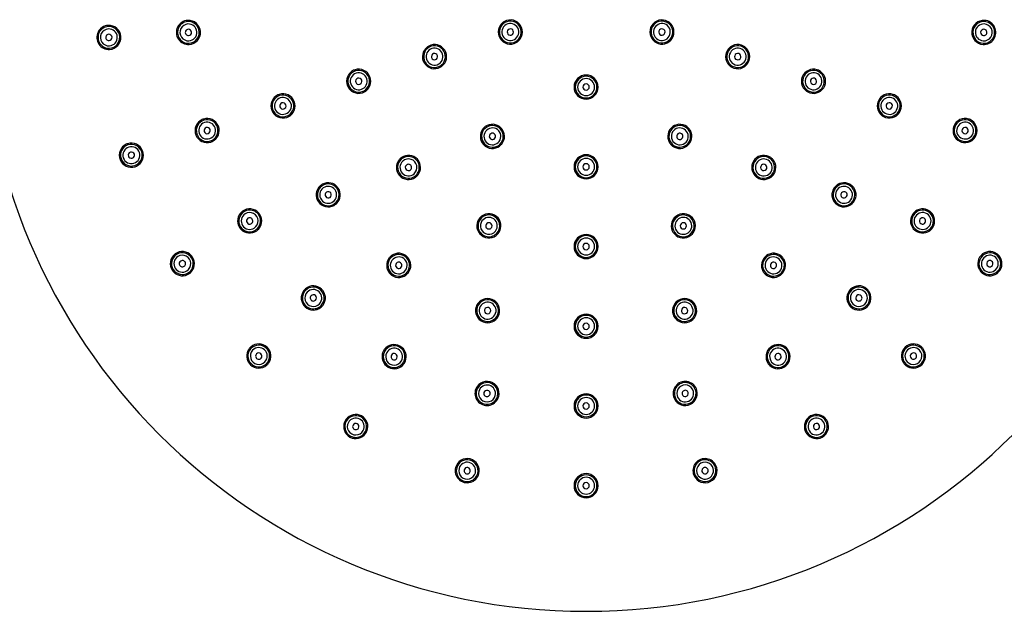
# Model space of a CAD drawing. Header units: millimetres. Extents: x 0 to 210, y 0 to 297.
# Tile 9 of 11: x 106 to 165, y 174 to 210. Entities that reach past the tile are written whole.
import ezdxf

# ---------------------------------------------------------------- set-up
doc = ezdxf.new("R2010")
doc.units = ezdxf.units.MM
doc.header["$LTSCALE"] = 19.36
doc.layers.get('0').update_dxf_attribs({"linetype": 'CONTINUOUS'})
doc.layers.add('00_COMPONENTI', color=7, linetype='CONTINUOUS')
doc.layers.add('50_QUOTE', color=7, linetype='CONTINUOUS')
doc.styles.get("Standard").update_dxf_attribs({"font": 'txt', "width": 1.15})
doc.styles.add('TEXTSTYLE_2', font='gdt', dxfattribs={"width": 1.15})
doc.dimstyles.new('DIMSTYLE_2', dxfattribs={"dimtxt": 2, "dimasz": 2, "dimexe": 1, "dimexo": 0.5, "dimtad": 1, "dimlfac": 3.448276, "dimdsep": 46, "dimtxsty": 'Standard', "dimblk": '_FILLED', "dimblk1": '_FILLED', "dimblk2": '_FILLED', "dimcen": 0.09, "dimazin": 2, "dimtfac": 1, "dimtofl": 0, "dimtmove": 0, "dimatfit": 1, "dimldrblk": '_FILLED', "dimfxl": 0, "dimtolj": 1, "dimarcsym": 0})

# ---------------------------------------------------------------- blocks, each defined once
blk = doc.blocks.new('_FILLED')
at = {"color": 0, "linetype": 'ByBlock'}
blk.add_solid([(0, 0), (-1, 0.175), (-1, -0.175)], dxfattribs=at)
blk = doc.blocks.new('*D3')
at = {"layer": '50_QUOTE', "color": 2, "linetype": 'Continuous'}
blk.add_line((167.516, 186.774), (176.806, 178.862), dxfattribs=at)
at = {"layer": '50_QUOTE', "color": 2, "linetype": 'Continuous', "xscale": 2, "yscale": 2, "zscale": 2, "rotation": 139.5772993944}
blk.add_blockref('_FILLED', (167.516, 186.774), dxfattribs=at)
at = {"layer": '50_QUOTE', "color": 2, "linetype": 'Continuous', "style": 'TEXTSTYLE_2'}
blk.add_text('n', height=2, rotation=-40.4227, dxfattribs=at).set_placement((171.551, 183.995))
at = {"layer": '50_QUOTE', "color": 2, "linetype": 'Continuous', "width": 0.776952}
blk.add_text('250', height=2, rotation=-40.4227, dxfattribs=at).set_placement((173.581, 182.266))

msp = doc.modelspace()

# ---------------------------------------------------------------- linework, layer by layer
at = {"layer": '00_COMPONENTI', "color": 7, "linetype": 'Continuous'}
for centre, radius, start, end in [((139.92, 210.2797), 36.25, 180, 360), ((116.0422, 208.7774), 0.725, 93.6, 273.6), ((116.0422, 208.7774), 0.6525, 93.6, 273.6), ((116.0422, 208.7774), 0.6525, 93.6, 273.6), ((116.0422, 208.7774), 0.725, 273.6, 93.6), ((116.0422, 208.7774), 0.6525, 273.6, 93.6), ((116.0422, 208.7774), 0.6525, 273.6, 93.6), ((135.3692, 208.801), 0.725, 114.813829, 288), ((135.3692, 208.801), 0.6525, 108, 288), ((135.3692, 208.801), 0.6525, 108, 288), ((135.3692, 208.801), 0.725, 108, 114.813829), ((135.3692, 208.801), 0.725, 294.813829, 108), ((135.3692, 208.801), 0.6525, 288, 108), ((135.3692, 208.801), 0.6525, 288, 108), ((144.4708, 208.801), 0.725, 72, 245.186171), ((144.4708, 208.801), 0.6525, 72, 252), ((144.4708, 208.801), 0.6525, 72, 252), ((144.4708, 208.801), 0.725, 252, 65.186171), ((144.4708, 208.801), 0.6525, 252, 72), ((144.4708, 208.801), 0.6525, 252, 72), ((144.4708, 208.801), 0.725, 65.186171, 72), ((163.7978, 208.7774), 0.725, 86.4, 266.4), ((163.7978, 208.7774), 0.6525, 86.4, 266.4), ((163.7978, 208.7774), 0.6525, 86.4, 266.4), ((163.7978, 208.7774), 0.725, 266.4, 86.4), ((163.7978, 208.7774), 0.6525, 266.4, 86.4), ((163.7978, 208.7774), 0.6525, 266.4, 86.4), ((111.2667, 208.477), 0.725, 93.6, 273.6), ((111.2667, 208.477), 0.6525, 93.6, 273.6), ((111.2667, 208.477), 0.6525, 93.6, 273.6), ((111.2667, 208.477), 0.725, 273.6, 93.6), ((111.2667, 208.477), 0.6525, 273.6, 93.6), ((111.2667, 208.477), 0.6525, 273.6, 93.6), ((116.0422, 208.7774), 0.1885, 93.6, 273.6), ((116.0422, 208.7774), 0.1885, 273.6, 93.6), ((135.3692, 208.801), 0.1885, 108, 288), ((135.3692, 208.801), 0.1885, 288, 108), ((144.4708, 208.801), 0.1885, 72, 252), ((144.4708, 208.801), 0.1885, 252, 72), ((163.7978, 208.7774), 0.1885, 86.4, 266.4), ((163.7978, 208.7774), 0.1885, 266.4, 86.4), ((111.2667, 208.477), 0.1885, 93.6, 273.6), ((111.2667, 208.477), 0.1885, 273.6, 93.6), ((135.3692, 208.801), 0.725, 288, 294.813829), ((144.4708, 208.801), 0.725, 245.186171, 252), ((130.8184, 207.3224), 0.725, 114.813829, 288), ((130.8184, 207.3224), 0.6525, 108, 288), ((130.8184, 207.3224), 0.6525, 108, 288), ((130.8184, 207.3224), 0.725, 108, 114.813829), ((130.8184, 207.3224), 0.725, 294.813829, 108), ((130.8184, 207.3224), 0.6525, 288, 108), ((130.8184, 207.3224), 0.6525, 288, 108), ((130.8184, 207.3224), 0.1885, 288, 108), ((149.0216, 207.3224), 0.725, 72, 245.186171), ((149.0216, 207.3224), 0.6525, 72, 252), ((149.0216, 207.3224), 0.6525, 72, 252), ((149.0216, 207.3224), 0.725, 252, 65.186171), ((149.0216, 207.3224), 0.6525, 252, 72), ((149.0216, 207.3224), 0.6525, 252, 72), ((149.0216, 207.3224), 0.1885, 72, 252), ((149.0216, 207.3224), 0.725, 65.186171, 72), ((130.8184, 207.3224), 0.1885, 108, 288), ((149.0216, 207.3224), 0.1885, 252, 72), ((126.2676, 205.8437), 0.725, 114.813829, 288), ((126.2676, 205.8437), 0.6525, 108, 288), ((126.2676, 205.8437), 0.6525, 108, 288), ((126.2676, 205.8437), 0.725, 108, 114.813829), ((126.2676, 205.8437), 0.725, 294.813829, 108), ((126.2676, 205.8437), 0.6525, 288, 108), ((126.2676, 205.8437), 0.6525, 288, 108), ((130.8184, 207.3224), 0.725, 288, 294.813829), ((149.0216, 207.3224), 0.725, 245.186171, 252), ((153.5724, 205.8437), 0.725, 72, 245.186171), ((153.5724, 205.8437), 0.6525, 72, 252), ((153.5724, 205.8437), 0.6525, 72, 252), ((153.5724, 205.8437), 0.725, 252, 65.186171), ((153.5724, 205.8437), 0.6525, 252, 72), ((153.5724, 205.8437), 0.6525, 252, 72), ((153.5724, 205.8437), 0.725, 65.186171, 72), ((126.2676, 205.8437), 0.1885, 108, 288), ((126.2676, 205.8437), 0.1885, 288, 108), ((139.92, 205.4947), 0.725, 0, 180), ((139.92, 205.4947), 0.6525, 0, 180), ((139.92, 205.4947), 0.6525, 0, 180), ((153.5724, 205.8437), 0.1885, 72, 252), ((153.5724, 205.8437), 0.1885, 252, 72), ((126.2676, 205.8437), 0.725, 288, 294.813829), ((139.92, 205.4947), 0.725, 180, 360), ((139.92, 205.4947), 0.6525, 180, 360), ((139.92, 205.4947), 0.6525, 180, 360), ((139.92, 205.4947), 0.1885, 0, 180), ((139.92, 205.4947), 0.1885, 180, 360), ((153.5724, 205.8437), 0.725, 245.186171, 252), ((121.7168, 204.3651), 0.725, 114.813829, 288), ((121.7168, 204.3651), 0.6525, 108, 288), ((121.7168, 204.3651), 0.6525, 108, 288), ((121.7168, 204.3651), 0.725, 108, 114.813829), ((121.7168, 204.3651), 0.725, 294.813829, 108), ((121.7168, 204.3651), 0.6525, 288, 108), ((121.7168, 204.3651), 0.6525, 288, 108), ((121.7168, 204.3651), 0.1885, 288, 108), ((158.1232, 204.3651), 0.725, 72, 245.186171), ((158.1232, 204.3651), 0.6525, 72, 252), ((158.1232, 204.3651), 0.6525, 72, 252), ((158.1232, 204.3651), 0.725, 252, 65.186171), ((158.1232, 204.3651), 0.6525, 252, 72), ((158.1232, 204.3651), 0.6525, 252, 72), ((158.1232, 204.3651), 0.1885, 72, 252), ((158.1232, 204.3651), 0.725, 65.186171, 72), ((121.7168, 204.3651), 0.1885, 108, 288), ((158.1232, 204.3651), 0.1885, 252, 72), ((117.166, 202.8864), 0.725, 114.813829, 288), ((117.166, 202.8864), 0.6525, 108, 288), ((117.166, 202.8864), 0.6525, 108, 288), ((117.166, 202.8864), 0.725, 108, 114.813829), ((117.166, 202.8864), 0.725, 294.813829, 108), ((117.166, 202.8864), 0.6525, 288, 108), ((117.166, 202.8864), 0.6525, 288, 108), ((121.7168, 204.3651), 0.725, 288, 294.813829), ((158.1232, 204.3651), 0.725, 245.186171, 252), ((162.674, 202.8864), 0.725, 72, 245.186171), ((162.674, 202.8864), 0.6525, 72, 252), ((162.674, 202.8864), 0.6525, 72, 252), ((162.674, 202.8864), 0.725, 252, 65.186171), ((162.674, 202.8864), 0.6525, 252, 72), ((162.674, 202.8864), 0.6525, 252, 72), ((162.674, 202.8864), 0.725, 65.186171, 72), ((117.166, 202.8864), 0.1885, 108, 288), ((117.166, 202.8864), 0.1885, 288, 108), ((134.2949, 202.5374), 0.725, 150.813829, 317.186171), ((134.2949, 202.5374), 0.6525, 144, 324), ((134.2949, 202.5374), 0.6525, 144, 324), ((134.2949, 202.5374), 0.725, 144, 150.813829), ((134.2949, 202.5374), 0.725, 137.186171, 144), ((134.2949, 202.5374), 0.725, 330.813829, 137.186171), ((134.2949, 202.5374), 0.6525, 324, 144), ((134.2949, 202.5374), 0.6525, 324, 144), ((145.5451, 202.5374), 0.725, 42.813829, 209.186171), ((145.5451, 202.5374), 0.6525, 36, 216), ((145.5451, 202.5374), 0.6525, 36, 216), ((145.5451, 202.5374), 0.725, 222.813829, 29.186171), ((145.5451, 202.5374), 0.6525, 216, 36), ((145.5451, 202.5374), 0.6525, 216, 36), ((145.5451, 202.5374), 0.725, 36, 42.813829), ((145.5451, 202.5374), 0.725, 29.186171, 36), ((162.674, 202.8864), 0.1885, 72, 252), ((162.674, 202.8864), 0.1885, 252, 72), ((117.166, 202.8864), 0.725, 288, 294.813829), ((134.2949, 202.5374), 0.1885, 144, 324), ((134.2949, 202.5374), 0.1885, 324, 144), ((134.2949, 202.5374), 0.725, 324, 330.813829), ((145.5451, 202.5374), 0.725, 209.186171, 216), ((145.5451, 202.5374), 0.1885, 36, 216), ((145.5451, 202.5374), 0.1885, 216, 36), ((162.674, 202.8864), 0.725, 245.186171, 252), ((112.6152, 201.4078), 0.725, 114.813829, 288), ((112.6152, 201.4078), 0.6525, 108, 288), ((112.6152, 201.4078), 0.6525, 108, 288), ((112.6152, 201.4078), 0.725, 108, 114.813829), ((112.6152, 201.4078), 0.725, 294.813829, 108), ((112.6152, 201.4078), 0.6525, 288, 108), ((112.6152, 201.4078), 0.6525, 288, 108), ((112.6152, 201.4078), 0.1885, 288, 108), ((134.2949, 202.5374), 0.725, 317.186171, 324), ((145.5451, 202.5374), 0.725, 216, 222.813829), ((112.6152, 201.4078), 0.1885, 108, 288), ((129.2522, 200.6743), 0.725, 138.813829, 305.186171), ((129.2522, 200.6743), 0.6525, 132, 312), ((129.2522, 200.6743), 0.6525, 132, 312), ((129.2522, 200.6743), 0.725, 132, 138.813829), ((129.2522, 200.6743), 0.725, 125.186171, 132), ((129.2522, 200.6743), 0.6525, 312, 132), ((129.2522, 200.6743), 0.6525, 312, 132), ((129.2522, 200.6743), 0.725, 318.813829, 125.186171), ((139.92, 200.7097), 0.725, 0, 180), ((139.92, 200.7097), 0.6525, 0, 180), ((139.92, 200.7097), 0.6525, 0, 180), ((150.5879, 200.6743), 0.725, 54.813829, 221.186171), ((150.5879, 200.6743), 0.6525, 48, 228), ((150.5879, 200.6743), 0.6525, 48, 228), ((150.5879, 200.6743), 0.6525, 228, 48), ((150.5879, 200.6743), 0.6525, 228, 48), ((150.5879, 200.6743), 0.725, 234.813829, 41.186171), ((150.5879, 200.6743), 0.725, 48, 54.813829), ((150.5879, 200.6743), 0.725, 41.186171, 48), ((112.6152, 201.4078), 0.725, 288, 294.813829), ((129.2522, 200.6743), 0.1885, 132, 312), ((129.2522, 200.6743), 0.1885, 312, 132), ((139.92, 200.7097), 0.725, 180, 360), ((139.92, 200.7097), 0.6525, 180, 360), ((139.92, 200.7097), 0.6525, 180, 360), ((139.92, 200.7097), 0.1885, 0, 180), ((139.92, 200.7097), 0.1885, 180, 360), ((150.5879, 200.6743), 0.1885, 48, 228), ((150.5879, 200.6743), 0.1885, 228, 48), ((129.2522, 200.6743), 0.725, 305.186171, 312), ((129.2522, 200.6743), 0.725, 312, 318.813829), ((150.5879, 200.6743), 0.725, 221.186171, 228), ((150.5879, 200.6743), 0.725, 228, 234.813829), ((124.4354, 199.0295), 0.725, 132.813829, 299.186171), ((124.4354, 199.0295), 0.6525, 126, 306), ((124.4354, 199.0295), 0.6525, 126, 306), ((124.4354, 199.0295), 0.725, 126, 132.813829), ((124.4354, 199.0295), 0.725, 119.186171, 126), ((124.4354, 199.0295), 0.6525, 306, 126), ((124.4354, 199.0295), 0.6525, 306, 126), ((124.4354, 199.0295), 0.725, 312.813829, 119.186171), ((155.4046, 199.0295), 0.725, 60.813829, 227.186171), ((155.4046, 199.0295), 0.6525, 54, 234), ((155.4046, 199.0295), 0.6525, 54, 234), ((155.4046, 199.0295), 0.6525, 234, 54), ((155.4046, 199.0295), 0.6525, 234, 54), ((155.4046, 199.0295), 0.725, 240.813829, 47.186171), ((155.4046, 199.0295), 0.725, 54, 60.813829), ((155.4046, 199.0295), 0.725, 47.186171, 54), ((124.4354, 199.0295), 0.1885, 126, 306), ((124.4354, 199.0295), 0.1885, 306, 126), ((155.4046, 199.0295), 0.1885, 54, 234), ((155.4046, 199.0295), 0.1885, 234, 54), ((119.7195, 197.46), 0.725, 122.4, 129.213829), ((119.7195, 197.46), 0.725, 115.586171, 122.4), ((119.7195, 197.46), 0.6525, 302.4, 122.4), ((119.7195, 197.46), 0.6525, 302.4, 122.4), ((119.7195, 197.46), 0.725, 309.213829, 115.586171), ((124.4354, 199.0295), 0.725, 299.186171, 306), ((124.4354, 199.0295), 0.725, 306, 312.813829), ((155.4046, 199.0295), 0.725, 227.186171, 234), ((155.4046, 199.0295), 0.725, 234, 240.813829), ((160.1206, 197.46), 0.725, 64.413829, 230.786171), ((160.1206, 197.46), 0.6525, 57.6, 237.6), ((160.1206, 197.46), 0.6525, 57.6, 237.6), ((160.1206, 197.46), 0.725, 57.6, 64.413829), ((160.1206, 197.46), 0.725, 50.786171, 57.6), ((119.7195, 197.46), 0.725, 129.213829, 295.586171), ((119.7195, 197.46), 0.6525, 122.4, 302.4), ((119.7195, 197.46), 0.6525, 122.4, 302.4), ((119.7195, 197.46), 0.1885, 122.4, 302.4), ((119.7195, 197.46), 0.1885, 302.4, 122.4), ((134.0813, 197.1657), 0.725, 156, 329.186171), ((134.0813, 197.1657), 0.725, 149.186171, 156), ((134.0813, 197.1657), 0.725, 336, 149.186171), ((134.0813, 197.1657), 0.6525, 336, 156), ((134.0813, 197.1657), 0.6525, 336, 156), ((145.7587, 197.1657), 0.725, 30.813829, 204), ((145.7587, 197.1657), 0.6525, 24, 204), ((145.7587, 197.1657), 0.6525, 24, 204), ((145.7587, 197.1657), 0.725, 210.813829, 24), ((145.7587, 197.1657), 0.725, 24, 30.813829), ((160.1206, 197.46), 0.6525, 237.6, 57.6), ((160.1206, 197.46), 0.6525, 237.6, 57.6), ((160.1206, 197.46), 0.725, 244.413829, 50.786171), ((160.1206, 197.46), 0.1885, 57.6, 237.6), ((160.1206, 197.46), 0.1885, 237.6, 57.6), ((119.7195, 197.46), 0.725, 302.4, 309.213829), ((134.0813, 197.1657), 0.6525, 156, 336), ((134.0813, 197.1657), 0.6525, 156, 336), ((134.0813, 197.1657), 0.1885, 156, 336), ((134.0813, 197.1657), 0.1885, 336, 156), ((134.0813, 197.1657), 0.725, 329.186171, 336), ((145.7587, 197.1657), 0.725, 204, 210.813829), ((145.7587, 197.1657), 0.6525, 204, 24), ((145.7587, 197.1657), 0.6525, 204, 24), ((145.7587, 197.1657), 0.1885, 24, 204), ((145.7587, 197.1657), 0.1885, 204, 24), ((160.1206, 197.46), 0.725, 230.786171, 237.6), ((119.7195, 197.46), 0.725, 295.586171, 302.4), ((139.92, 195.9247), 0.725, 0, 180), ((139.92, 195.9247), 0.6525, 0, 180), ((139.92, 195.9247), 0.6525, 0, 180), ((160.1206, 197.46), 0.725, 237.6, 244.413829), ((139.92, 195.9247), 0.725, 180, 360), ((139.92, 195.9247), 0.6525, 180, 360), ((139.92, 195.9247), 0.6525, 180, 360), ((139.92, 195.9247), 0.1885, 0, 180), ((139.92, 195.9247), 0.1885, 180, 360), ((115.6794, 194.8961), 0.725, 129.213829, 295.586171), ((115.6794, 194.8961), 0.6525, 122.4, 302.4), ((115.6794, 194.8961), 0.6525, 122.4, 302.4), ((115.6794, 194.8961), 0.725, 122.4, 129.213829), ((115.6794, 194.8961), 0.725, 115.586171, 122.4), ((115.6794, 194.8961), 0.6525, 302.4, 122.4), ((115.6794, 194.8961), 0.6525, 302.4, 122.4), ((115.6794, 194.8961), 0.725, 309.213829, 115.586171), ((128.6698, 194.7951), 0.725, 150.813829, 317.186171), ((128.6698, 194.7951), 0.6525, 144, 324), ((128.6698, 194.7951), 0.6525, 144, 324), ((128.6698, 194.7951), 0.725, 144, 150.813829), ((128.6698, 194.7951), 0.725, 137.186171, 144), ((128.6698, 194.7951), 0.725, 330.813829, 137.186171), ((128.6698, 194.7951), 0.6525, 324, 144), ((128.6698, 194.7951), 0.6525, 324, 144), ((151.1702, 194.7951), 0.725, 42.813829, 209.186171), ((151.1702, 194.7951), 0.6525, 36, 216), ((151.1702, 194.7951), 0.6525, 36, 216), ((151.1702, 194.7951), 0.725, 222.813829, 29.186171), ((151.1702, 194.7951), 0.6525, 216, 36), ((151.1702, 194.7951), 0.6525, 216, 36), ((151.1702, 194.7951), 0.725, 36, 42.813829), ((151.1702, 194.7951), 0.725, 29.186171, 36), ((164.1607, 194.8961), 0.725, 64.413829, 230.786171), ((164.1607, 194.8961), 0.6525, 57.6, 237.6), ((164.1607, 194.8961), 0.6525, 57.6, 237.6), ((164.1607, 194.8961), 0.6525, 237.6, 57.6), ((164.1607, 194.8961), 0.6525, 237.6, 57.6), ((164.1607, 194.8961), 0.725, 244.413829, 50.786171), ((164.1607, 194.8961), 0.725, 57.6, 64.413829), ((164.1607, 194.8961), 0.725, 50.786171, 57.6), ((115.6794, 194.8961), 0.1885, 122.4, 302.4), ((115.6794, 194.8961), 0.1885, 302.4, 122.4), ((128.6698, 194.7951), 0.1885, 144, 324), ((128.6698, 194.7951), 0.1885, 324, 144), ((151.1702, 194.7951), 0.1885, 36, 216), ((151.1702, 194.7951), 0.1885, 216, 36), ((164.1607, 194.8961), 0.1885, 57.6, 237.6), ((164.1607, 194.8961), 0.1885, 237.6, 57.6), ((115.6794, 194.8961), 0.725, 295.586171, 302.4), ((115.6794, 194.8961), 0.725, 302.4, 309.213829), ((128.6698, 194.7951), 0.725, 317.186171, 324), ((128.6698, 194.7951), 0.725, 324, 330.813829), ((151.1702, 194.7951), 0.725, 209.186171, 216), ((151.1702, 194.7951), 0.725, 216, 222.813829), ((164.1607, 194.8961), 0.725, 230.786171, 237.6), ((164.1607, 194.8961), 0.725, 237.6, 244.413829), ((123.5422, 192.8391), 0.725, 136.8, 143.613829), ((123.5422, 192.8391), 0.725, 129.986171, 136.8), ((123.5422, 192.8391), 0.6525, 316.8, 136.8), ((123.5422, 192.8391), 0.6525, 316.8, 136.8), ((123.5422, 192.8391), 0.725, 323.613829, 129.986171), ((156.2978, 192.8391), 0.725, 50.013829, 216.386171), ((156.2978, 192.8391), 0.6525, 43.2, 223.2), ((156.2978, 192.8391), 0.6525, 43.2, 223.2), ((156.2978, 192.8391), 0.725, 43.2, 50.013829), ((156.2978, 192.8391), 0.725, 36.386171, 43.2), ((123.5422, 192.8391), 0.725, 143.613829, 309.986171), ((123.5422, 192.8391), 0.6525, 136.8, 316.8), ((123.5422, 192.8391), 0.6525, 136.8, 316.8), ((123.5422, 192.8391), 0.1885, 136.8, 316.8), ((123.5422, 192.8391), 0.1885, 316.8, 136.8), ((134.0054, 192.0765), 0.725, 342, 155.186171), ((134.0054, 192.0765), 0.6525, 342, 162), ((134.0054, 192.0765), 0.6525, 342, 162), ((145.8346, 192.0765), 0.725, 24.813829, 198), ((145.8346, 192.0765), 0.6525, 18, 198), ((145.8346, 192.0765), 0.6525, 18, 198), ((156.2978, 192.8391), 0.6525, 223.2, 43.2), ((156.2978, 192.8391), 0.6525, 223.2, 43.2), ((156.2978, 192.8391), 0.725, 230.013829, 36.386171), ((156.2978, 192.8391), 0.1885, 43.2, 223.2), ((156.2978, 192.8391), 0.1885, 223.2, 43.2), ((123.5422, 192.8391), 0.725, 309.986171, 316.8), ((123.5422, 192.8391), 0.725, 316.8, 323.613829), ((134.0054, 192.0765), 0.725, 162, 335.186171), ((134.0054, 192.0765), 0.725, 155.186171, 162), ((134.0054, 192.0765), 0.6525, 162, 342), ((134.0054, 192.0765), 0.6525, 162, 342), ((134.0054, 192.0765), 0.1885, 162, 342), ((134.0054, 192.0765), 0.1885, 342, 162), ((145.8346, 192.0765), 0.725, 204.813829, 18), ((145.8346, 192.0765), 0.6525, 198, 18), ((145.8346, 192.0765), 0.6525, 198, 18), ((145.8346, 192.0765), 0.1885, 18, 198), ((145.8346, 192.0765), 0.1885, 198, 18), ((145.8346, 192.0765), 0.725, 18, 24.813829), ((156.2978, 192.8391), 0.725, 216.386171, 223.2), ((156.2978, 192.8391), 0.725, 223.2, 230.013829), ((134.0054, 192.0765), 0.725, 335.186171, 342), ((139.92, 191.1397), 0.725, 0, 180), ((139.92, 191.1397), 0.6525, 0, 180), ((139.92, 191.1397), 0.6525, 0, 180), ((145.8346, 192.0765), 0.725, 198, 204.813829), ((139.92, 191.1397), 0.725, 180, 360), ((139.92, 191.1397), 0.6525, 180, 360), ((139.92, 191.1397), 0.6525, 180, 360), ((139.92, 191.1397), 0.1885, 0, 180), ((139.92, 191.1397), 0.1885, 180, 360), ((120.2667, 189.351), 0.725, 143.613829, 309.986171), ((120.2667, 189.351), 0.6525, 136.8, 316.8), ((120.2667, 189.351), 0.6525, 136.8, 316.8), ((120.2667, 189.351), 0.725, 136.8, 143.613829), ((120.2667, 189.351), 0.725, 129.986171, 136.8), ((120.2667, 189.351), 0.6525, 316.8, 136.8), ((120.2667, 189.351), 0.6525, 316.8, 136.8), ((120.2667, 189.351), 0.725, 323.613829, 129.986171), ((128.3941, 189.314), 0.725, 338.013829, 144.386171), ((128.3941, 189.314), 0.6525, 331.2, 151.2), ((128.3941, 189.314), 0.6525, 331.2, 151.2), ((151.446, 189.314), 0.725, 35.613829, 201.986171), ((151.446, 189.314), 0.6525, 28.8, 208.8), ((151.446, 189.314), 0.6525, 28.8, 208.8), ((159.5734, 189.351), 0.725, 50.013829, 216.386171), ((159.5734, 189.351), 0.6525, 43.2, 223.2), ((159.5734, 189.351), 0.6525, 43.2, 223.2), ((159.5734, 189.351), 0.6525, 223.2, 43.2), ((159.5734, 189.351), 0.6525, 223.2, 43.2), ((159.5734, 189.351), 0.725, 230.013829, 36.386171), ((159.5734, 189.351), 0.725, 43.2, 50.013829), ((159.5734, 189.351), 0.725, 36.386171, 43.2), ((120.2667, 189.351), 0.1885, 136.8, 316.8), ((120.2667, 189.351), 0.1885, 316.8, 136.8), ((128.3941, 189.314), 0.725, 158.013829, 324.386171), ((128.3941, 189.314), 0.725, 151.2, 158.013829), ((128.3941, 189.314), 0.6525, 151.2, 331.2), ((128.3941, 189.314), 0.6525, 151.2, 331.2), ((128.3941, 189.314), 0.725, 144.386171, 151.2), ((128.3941, 189.314), 0.1885, 151.2, 331.2), ((128.3941, 189.314), 0.1885, 331.2, 151.2), ((151.446, 189.314), 0.725, 215.613829, 21.986171), ((151.446, 189.314), 0.6525, 208.8, 28.8), ((151.446, 189.314), 0.6525, 208.8, 28.8), ((151.446, 189.314), 0.1885, 28.8, 208.8), ((151.446, 189.314), 0.1885, 208.8, 28.8), ((151.446, 189.314), 0.725, 28.8, 35.613829), ((151.446, 189.314), 0.725, 21.986171, 28.8), ((159.5734, 189.351), 0.1885, 43.2, 223.2), ((159.5734, 189.351), 0.1885, 223.2, 43.2), ((120.2667, 189.351), 0.725, 309.986171, 316.8), ((120.2667, 189.351), 0.725, 316.8, 323.613829), ((128.3941, 189.314), 0.725, 324.386171, 331.2), ((128.3941, 189.314), 0.725, 331.2, 338.013829), ((151.446, 189.314), 0.725, 201.986171, 208.8), ((151.446, 189.314), 0.725, 208.8, 215.613829), ((159.5734, 189.351), 0.725, 216.386171, 223.2), ((159.5734, 189.351), 0.725, 223.2, 230.013829), ((133.9701, 187.1063), 0.725, 345.6, 165.6), ((133.9701, 187.1063), 0.6525, 345.6, 165.6), ((133.9701, 187.1063), 0.6525, 345.6, 165.6), ((145.8699, 187.1063), 0.725, 14.4, 194.4), ((145.8699, 187.1063), 0.6525, 14.4, 194.4), ((145.8699, 187.1063), 0.6525, 14.4, 194.4), ((133.9701, 187.1063), 0.725, 165.6, 345.6), ((133.9701, 187.1063), 0.6525, 165.6, 345.6), ((133.9701, 187.1063), 0.6525, 165.6, 345.6), ((133.9701, 187.1063), 0.1885, 165.6, 345.6), ((133.9701, 187.1063), 0.1885, 345.6, 165.6), ((139.92, 186.3547), 0.725, 0, 180), ((139.92, 186.3547), 0.6525, 0, 180), ((139.92, 186.3547), 0.6525, 0, 180), ((145.8699, 187.1063), 0.725, 194.4, 14.4), ((145.8699, 187.1063), 0.6525, 194.4, 14.4), ((145.8699, 187.1063), 0.6525, 194.4, 14.4), ((145.8699, 187.1063), 0.1885, 14.4, 194.4), ((145.8699, 187.1063), 0.1885, 194.4, 14.4), ((139.92, 186.3547), 0.725, 180, 360), ((139.92, 186.3547), 0.6525, 180, 360), ((139.92, 186.3547), 0.6525, 180, 360), ((139.92, 186.3547), 0.1885, 0, 180), ((139.92, 186.3547), 0.1885, 180, 360), ((126.0889, 185.1209), 0.725, 338.013829, 144.386171), ((126.0889, 185.1209), 0.6525, 331.2, 151.2), ((126.0889, 185.1209), 0.6525, 331.2, 151.2), ((153.7512, 185.1209), 0.725, 35.613829, 201.986171), ((153.7512, 185.1209), 0.6525, 28.8, 208.8), ((153.7512, 185.1209), 0.6525, 28.8, 208.8), ((126.0889, 185.1209), 0.725, 158.013829, 324.386171), ((126.0889, 185.1209), 0.725, 151.2, 158.013829), ((126.0889, 185.1209), 0.6525, 151.2, 331.2), ((126.0889, 185.1209), 0.6525, 151.2, 331.2), ((126.0889, 185.1209), 0.725, 144.386171, 151.2), ((126.0889, 185.1209), 0.1885, 151.2, 331.2), ((126.0889, 185.1209), 0.1885, 331.2, 151.2), ((153.7512, 185.1209), 0.725, 215.613829, 21.986171), ((153.7512, 185.1209), 0.6525, 208.8, 28.8), ((153.7512, 185.1209), 0.6525, 208.8, 28.8), ((153.7512, 185.1209), 0.1885, 28.8, 208.8), ((153.7512, 185.1209), 0.1885, 208.8, 28.8), ((153.7512, 185.1209), 0.725, 28.8, 35.613829), ((153.7512, 185.1209), 0.725, 21.986171, 28.8), ((126.0889, 185.1209), 0.725, 324.386171, 331.2), ((126.0889, 185.1209), 0.725, 331.2, 338.013829), ((153.7512, 185.1209), 0.725, 201.986171, 208.8), ((153.7512, 185.1209), 0.725, 208.8, 215.613829), ((132.7801, 182.4716), 0.725, 345.6, 165.6), ((132.7801, 182.4716), 0.6525, 345.6, 165.6), ((132.7801, 182.4716), 0.6525, 345.6, 165.6), ((147.0599, 182.4716), 0.725, 14.4, 194.4), ((147.0599, 182.4716), 0.6525, 14.4, 194.4), ((147.0599, 182.4716), 0.6525, 14.4, 194.4), ((132.7801, 182.4716), 0.725, 165.6, 345.6), ((132.7801, 182.4716), 0.6525, 165.6, 345.6), ((132.7801, 182.4716), 0.6525, 165.6, 345.6), ((132.7801, 182.4716), 0.1885, 165.6, 345.6), ((132.7801, 182.4716), 0.1885, 345.6, 165.6), ((139.92, 181.5697), 0.725, 0, 180), ((139.92, 181.5697), 0.6525, 0, 180), ((139.92, 181.5697), 0.6525, 0, 180), ((147.0599, 182.4716), 0.725, 194.4, 14.4), ((147.0599, 182.4716), 0.6525, 194.4, 14.4), ((147.0599, 182.4716), 0.6525, 194.4, 14.4), ((147.0599, 182.4716), 0.1885, 14.4, 194.4), ((147.0599, 182.4716), 0.1885, 194.4, 14.4), ((139.92, 181.5697), 0.725, 180, 360), ((139.92, 181.5697), 0.6525, 180, 360), ((139.92, 181.5697), 0.6525, 180, 360), ((139.92, 181.5697), 0.1885, 0, 180), ((139.92, 181.5697), 0.1885, 180, 360)]:
    msp.add_arc(centre, radius, start, end, dxfattribs=at)
at = {"layer": '00_COMPONENTI', "color": 9, "linetype": 'Continuous'}
for centre, start, end in [((116.0422, 208.7774), 93.6, 273.6), ((116.0422, 208.7774), 273.6, 93.6), ((135.3692, 208.801), 108, 288), ((135.3692, 208.801), 288, 108), ((144.4708, 208.801), 72, 252), ((144.4708, 208.801), 252, 72), ((163.7978, 208.7774), 86.4, 266.4), ((163.7978, 208.7774), 266.4, 86.4), ((111.2667, 208.477), 93.6, 273.6), ((111.2667, 208.477), 273.6, 93.6), ((130.8184, 207.3224), 108, 288), ((130.8184, 207.3224), 288, 108), ((149.0216, 207.3224), 72, 252), ((149.0216, 207.3224), 252, 72), ((126.2676, 205.8437), 108, 288), ((126.2676, 205.8437), 288, 108), ((153.5724, 205.8437), 72, 252), ((153.5724, 205.8437), 252, 72), ((139.92, 205.4947), 0, 180), ((139.92, 205.4947), 180, 360), ((121.7168, 204.3651), 108, 288), ((121.7168, 204.3651), 288, 108), ((158.1232, 204.3651), 72, 252), ((158.1232, 204.3651), 252, 72), ((117.166, 202.8864), 108, 288), ((117.166, 202.8864), 288, 108), ((162.674, 202.8864), 72, 252), ((162.674, 202.8864), 252, 72), ((134.2949, 202.5374), 144, 324), ((134.2949, 202.5374), 324, 144), ((145.5451, 202.5374), 36, 216), ((145.5451, 202.5374), 216, 36), ((112.6152, 201.4078), 108, 288), ((112.6152, 201.4078), 288, 108), ((129.2522, 200.6743), 132, 312), ((129.2522, 200.6743), 312, 132), ((139.92, 200.7097), 0, 180), ((150.5879, 200.6743), 48, 228), ((150.5879, 200.6743), 228, 48), ((139.92, 200.7097), 180, 360), ((124.4354, 199.0295), 126, 306), ((124.4354, 199.0295), 306, 126), ((155.4046, 199.0295), 54, 234), ((155.4046, 199.0295), 234, 54), ((119.7195, 197.46), 122.4, 302.4), ((119.7195, 197.46), 302.4, 122.4), ((134.0813, 197.1657), 336, 156), ((145.7587, 197.1657), 24, 204), ((160.1206, 197.46), 57.6, 237.6), ((160.1206, 197.46), 237.6, 57.6), ((134.0813, 197.1657), 156, 336), ((145.7587, 197.1657), 204, 24), ((139.92, 195.9247), 0, 180), ((139.92, 195.9247), 180, 360), ((115.6794, 194.8961), 122.4, 302.4), ((115.6794, 194.8961), 302.4, 122.4), ((128.6698, 194.7951), 144, 324), ((128.6698, 194.7951), 324, 144), ((151.1702, 194.7951), 36, 216), ((151.1702, 194.7951), 216, 36), ((164.1607, 194.8961), 57.6, 237.6), ((164.1607, 194.8961), 237.6, 57.6), ((123.5422, 192.8391), 316.8, 136.8), ((156.2978, 192.8391), 43.2, 223.2), ((123.5422, 192.8391), 136.8, 316.8), ((156.2978, 192.8391), 223.2, 43.2), ((134.0054, 192.0765), 162, 342), ((134.0054, 192.0765), 342, 162), ((145.8346, 192.0765), 18, 198), ((145.8346, 192.0765), 198, 18), ((139.92, 191.1397), 0, 180), ((139.92, 191.1397), 180, 360), ((120.2667, 189.351), 316.8, 136.8), ((128.3941, 189.314), 331.2, 151.2), ((151.446, 189.314), 28.8, 208.8), ((159.5734, 189.351), 43.2, 223.2), ((120.2667, 189.351), 136.8, 316.8), ((128.3941, 189.314), 151.2, 331.2), ((151.446, 189.314), 208.8, 28.8), ((159.5734, 189.351), 223.2, 43.2), ((133.9701, 187.1063), 345.6, 165.6), ((145.8699, 187.1063), 14.4, 194.4), ((133.9701, 187.1063), 165.6, 345.6), ((139.92, 186.3547), 0, 180), ((145.8699, 187.1063), 194.4, 14.4), ((139.92, 186.3547), 180, 360), ((126.0889, 185.1209), 151.2, 331.2), ((126.0889, 185.1209), 331.2, 151.2), ((153.7512, 185.1209), 28.8, 208.8), ((153.7512, 185.1209), 208.8, 28.8), ((132.7801, 182.4716), 345.6, 165.6), ((147.0599, 182.4716), 14.4, 194.4), ((132.7801, 182.4716), 165.6, 345.6), ((147.0599, 182.4716), 194.4, 14.4), ((139.92, 181.5697), 0, 180), ((139.92, 181.5697), 180, 360)]:
    msp.add_arc(centre, 0.5075, start, end, dxfattribs=at)

# ---------------------------------------------------------------- dimensions: what is measured, and where the dimension line sits
at = {"layer": '50_QUOTE', "color": 2, "linetype": 'Continuous'}
dim = msp.add_diameter_dim_2p(p1=(167.5165, 186.7744), p2=(112.3236, 233.785), text='%%c<>', dimstyle='DIMSTYLE_2', override={"dimpost": '<>'}, dxfattribs=at)
dim.commit()
dim.dimension.update_dxf_attribs({"geometry": '*D3', "text_midpoint": (174.9887, 182.3803), "dimtype": 163})

doc.saveas('drawing.dxf')
